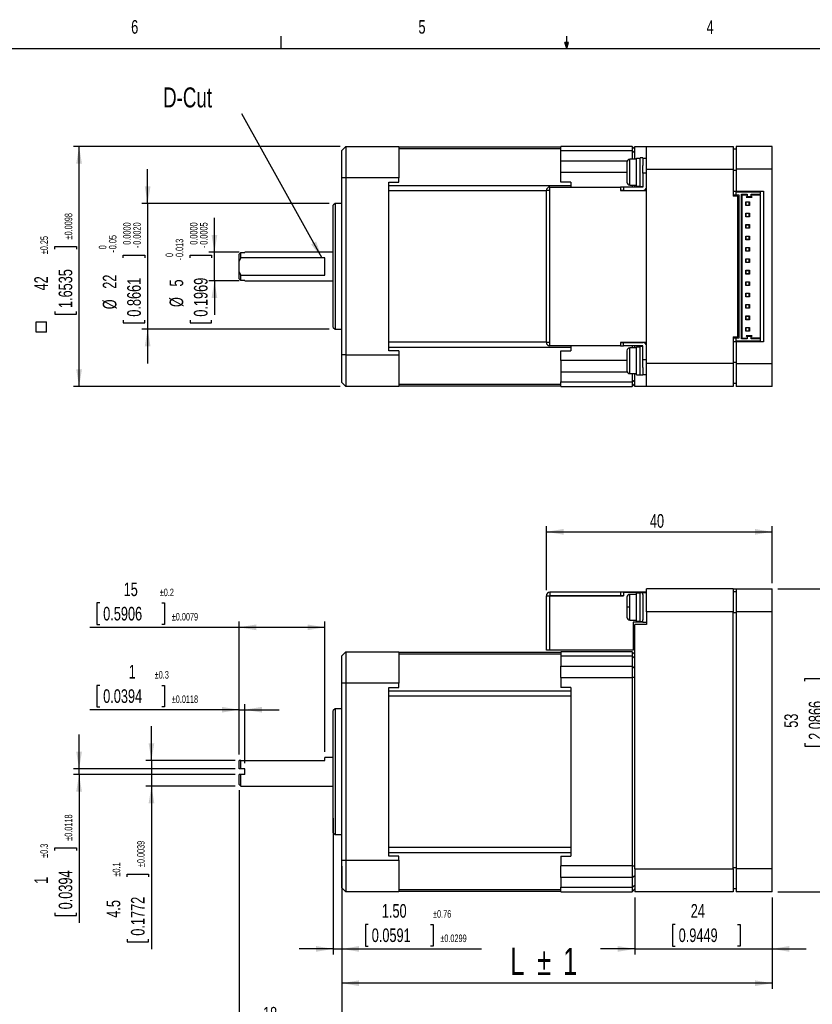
# Model space of a CAD drawing. Extents: x 11 to 421, y 5 to 275.
# Tile 4 of 5: x 120 to 259, y 103 to 275. Entities that reach past the tile are written whole.
import ezdxf
from ezdxf.enums import TextEntityAlignment as Align

# ---------------------------------------------------------------- set-up
doc = ezdxf.new("R2010")
doc.units = 0
doc.layers.get('0').update_dxf_attribs({"linetype": 'CONTINUOUS'})
doc.dimstyles.new('SLDDIMSTYLE0', dxfattribs={"dimtxt": 2.38125, "dimasz": 3, "dimexe": 0, "dimexo": 0.0625, "dimgap": 0.595313, "dimtad": 1, "dimrnd": 1e-09, "dimzin": 12, "dimsah": 1, "dimcen": 0.09, "dimazin": 3, "dimtol": 1, "dimtp": 0.3, "dimtm": 0.3, "dimtfac": 1, "dimtmove": 0, "dimatfit": 3})
doc.dimstyles.new('SLDDIMSTYLE1', dxfattribs={"dimtxt": 2.38125, "dimasz": 3, "dimexe": 0, "dimexo": 0.0625, "dimgap": 0.595313, "dimtad": 1, "dimrnd": 1e-09, "dimzin": 12, "dimsah": 1, "dimcen": 0.09, "dimazin": 3, "dimtol": 1, "dimtp": 0.1, "dimtm": 0.1, "dimtfac": 1, "dimtmove": 0, "dimatfit": 3})
doc.dimstyles.new('SLDDIMSTYLE10', dxfattribs={"dimtxt": 2.38125, "dimasz": 3, "dimexe": 0, "dimexo": 0.0625, "dimgap": 0.595313, "dimtad": 1, "dimrnd": 1e-09, "dimzin": 12, "dimsah": 1, "dimcen": 0.09, "dimazin": 3, "dimtol": 1, "dimtp": 0.25, "dimtm": 0.25, "dimtfac": 1, "dimtofl": 0, "dimtmove": 0, "dimatfit": 3})
doc.dimstyles.new('SLDDIMSTYLE2', dxfattribs={"dimtxt": 2.38125, "dimasz": 3, "dimexe": 0, "dimexo": 0.0625, "dimgap": 0.595313, "dimtad": 1, "dimrnd": 1e-09, "dimzin": 12, "dimsah": 1, "dimcen": 0.09, "dimazin": 3, "dimtol": 1, "dimtp": 0.2, "dimtm": 0.2, "dimtfac": 1, "dimtofl": 0, "dimtmove": 0, "dimatfit": 3})
doc.dimstyles.new('SLDDIMSTYLE3', dxfattribs={"dimtxt": 2.38125, "dimasz": 3, "dimexe": 0, "dimexo": 0.0625, "dimgap": 0.595313, "dimtad": 1, "dimrnd": 1e-09, "dimzin": 12, "dimsah": 1, "dimcen": 0.09, "dimazin": 3, "dimtol": 1, "dimtp": 0.5, "dimtm": 0.5, "dimtfac": 1, "dimtmove": 0, "dimatfit": 3})
doc.dimstyles.new('SLDDIMSTYLE4', dxfattribs={"dimtxt": 2.38125, "dimasz": 3, "dimexe": 0, "dimexo": 0.0625, "dimgap": 0.595313, "dimtad": 1, "dimrnd": 1e-09, "dimzin": 12, "dimsah": 1, "dimcen": 0.09, "dimazin": 3, "dimtol": 1, "dimtp": 0.76, "dimtm": 0.76, "dimtfac": 1, "dimtmove": 0, "dimatfit": 3})
doc.dimstyles.new('SLDDIMSTYLE5', dxfattribs={"dimtxt": 4.7625, "dimasz": 3, "dimexe": 0, "dimexo": 0.0625, "dimgap": 1.190625, "dimtad": 1, "dimrnd": 1e-09, "dimzin": 12, "dimsah": 1, "dimcen": 0.09, "dimazin": 3, "dimtfac": 1, "dimtofl": 0, "dimtmove": 0, "dimatfit": 3})
doc.dimstyles.new('SLDDIMSTYLE6', dxfattribs={"dimtxt": 2.38125, "dimasz": 3, "dimexe": 0, "dimexo": 0.0625, "dimgap": 0.595313, "dimtad": 1, "dimrnd": 1e-09, "dimzin": 12, "dimsah": 1, "dimcen": 0.09, "dimazin": 3, "dimtfac": 1, "dimtmove": 0, "dimatfit": 3})
doc.dimstyles.new('SLDDIMSTYLE7', dxfattribs={"dimtxt": 2.38125, "dimasz": 3, "dimexe": 0, "dimexo": 0.0625, "dimgap": 0.595313, "dimtad": 1, "dimrnd": 1e-09, "dimzin": 12, "dimsah": 1, "dimcen": 0.09, "dimazin": 3, "dimtfac": 1, "dimtofl": 0, "dimtmove": 0, "dimatfit": 3})
doc.dimstyles.new('SLDDIMSTYLE8', dxfattribs={"dimtxt": 2.38125, "dimasz": 3, "dimexe": 0, "dimexo": 0.0625, "dimgap": 0.595313, "dimtad": 1, "dimrnd": 1e-09, "dimzin": 12, "dimsah": 1, "dimcen": 0.09, "dimazin": 3, "dimtol": 1, "dimtm": 0.05, "dimtfac": 1, "dimtmove": 0, "dimatfit": 3})
doc.dimstyles.new('SLDDIMSTYLE9', dxfattribs={"dimtxt": 2.38125, "dimasz": 3, "dimexe": 0, "dimexo": 0.0625, "dimgap": 0.595313, "dimtad": 1, "dimrnd": 1e-09, "dimzin": 12, "dimsah": 1, "dimcen": 0.09, "dimazin": 3, "dimtol": 1, "dimtm": 0.013, "dimtfac": 1, "dimtmove": 0, "dimatfit": 3})

# ---------------------------------------------------------------- blocks, each defined once
blk = doc.blocks.new('*D5')
at = {"color": 7, "linetype": 'CONTINUOUS'}
for p, q in [((130.55, 144.22), (130.55, 150.22)), ((157.85, 144.22), (129.55, 144.22)), ((157.85, 143.22), (129.55, 143.22)), ((130.55, 143.22), (130.55, 144.22)), ((130.55, 143.22), (130.55, 117.31)), ((126.28, 129.92), (126.28, 130.4)), ((126.28, 130.4), (130.07, 130.4)), ((130.07, 130.4), (130.07, 129.92)), ((126.28, 119.03), (126.28, 118.55)), ((130.07, 118.55), (130.07, 119.03)), ((126.28, 118.55), (130.07, 118.55))]:
    blk.add_line(p, q, dxfattribs=at)
for points in [[(130.55, 144.22), (131.05, 147.22), (130.05, 147.22)], [(130.55, 143.22), (130.05, 140.22), (131.05, 140.22)]]:
    blk.add_solid(points, dxfattribs=at)
at = {"color": 7, "linetype": 'CONTINUOUS', "width": 0.7}
for s, height, p in [('±0.0118', 1.323, (129.75, 131.64, 0.1)), ('±0.3', 1.323, (125.49, 128.66, 0.1)), ('0.0394', 2.381, (130.07, 119.64, 0.1)), ('1', 2.38, (125.8, 124.1, 0.1))]:
    blk.add_text(s, height=height, rotation=90, dxfattribs=at).set_placement(p, align=Align.BOTTOM_LEFT)
blk = doc.blocks.new('*D6')
at = {"color": 7, "linetype": 'CONTINUOUS'}
for p, q in [((143.22, 145.72), (143.22, 151.72)), ((157.85, 145.72), (142.22, 145.72)), ((143.22, 145.72), (143.22, 141.22)), ((157.85, 141.22), (142.22, 141.22)), ((143.22, 141.22), (143.22, 112.7)), ((138.95, 125.31), (138.95, 125.79)), ((138.95, 125.79), (142.73, 125.79)), ((142.73, 125.79), (142.73, 125.31)), ((138.95, 114.43), (138.95, 113.94)), ((138.95, 113.94), (142.73, 113.94)), ((142.73, 113.94), (142.73, 114.43))]:
    blk.add_line(p, q, dxfattribs=at)
for points in [[(143.22, 145.72), (143.72, 148.72), (142.72, 148.72)], [(143.22, 141.22), (142.72, 138.22), (143.72, 138.22)]]:
    blk.add_solid(points, dxfattribs=at)
at = {"color": 7, "linetype": 'CONTINUOUS', "width": 0.7}
for s, height, p in [('±0.0039', 1.323, (142.42, 127.03, 0.1)), ('±0.1', 1.323, (138.15, 125.38, 0.1)), ('4.5', 2.381, (138.47, 118.17, 0.1)), ('0.1772', 2.381, (142.73, 115.03, 0.1))]:
    blk.add_text(s, height=height, rotation=90, dxfattribs=at).set_placement(p, align=Align.BOTTOM_LEFT)
blk = doc.blocks.new('*D7')
at = {"color": 7, "linetype": 'CONTINUOUS'}
for p, q in [((134.16, 173.27), (133.68, 173.27)), ((133.68, 173.27), (133.68, 169.49)), ((145.05, 173.27), (145.53, 173.27)), ((145.53, 173.27), (145.53, 169.49)), ((158.55, 169), (132.44, 169)), ((133.68, 169.49), (134.16, 169.49)), ((145.53, 169.49), (145.05, 169.49)), ((158.55, 146.72), (158.55, 170)), ((173.55, 169), (158.55, 169)), ((173.55, 147.22), (173.55, 170))]:
    blk.add_line(p, q, dxfattribs=at)
for points in [[(158.55, 169), (161.55, 168.5), (161.55, 169.5)], [(173.55, 169), (170.55, 169.5), (170.55, 168.5)]]:
    blk.add_solid(points, dxfattribs=at)
at = {"color": 7, "linetype": 'CONTINUOUS', "width": 0.7}
for s, height, p in [('15', 2.381, (138.35, 173.75, 0.1)), ('±0.2', 1.323, (144.67, 174.06, 0.1)), ('0.5906', 2.381, (134.77, 169.49, 0.1)), ('±0.0079', 1.323, (146.77, 169.8, 0.1))]:
    blk.add_text(s, height=height, rotation=0, dxfattribs=at).set_placement(p, align=Align.BOTTOM_LEFT)
blk = doc.blocks.new('*D8')
at = {"color": 7, "linetype": 'CONTINUOUS'}
for p, q in [((158.55, 140.52), (158.55, 93.72)), ((176.55, 127.22), (176.55, 93.72)), ((158.56, 98.99), (158.08, 98.99)), ((158.08, 98.99), (158.08, 95.21)), ((169.44, 98.99), (169.93, 98.99)), ((169.93, 98.99), (169.93, 95.21)), ((158.08, 95.21), (158.56, 95.21)), ((169.93, 95.21), (169.44, 95.21)), ((158.55, 94.72), (152.55, 94.72)), ((158.55, 94.72), (176.55, 94.72)), ((176.55, 94.72), (182.55, 94.72))]:
    blk.add_line(p, q, dxfattribs=at)
for points in [[(158.55, 94.72), (155.55, 95.22), (155.55, 94.22)], [(176.55, 94.72), (179.55, 94.22), (179.55, 95.22)]]:
    blk.add_solid(points, dxfattribs=at)
at = {"color": 7, "linetype": 'CONTINUOUS', "width": 0.7}
for s, height, p in [('18', 2.381, (162.74, 99.47, 0.1)), ('±0.5', 1.323, (169.07, 99.78, 0.1)), ('0.7087', 2.381, (159.16, 95.21, 0.1)), ('±0.0197', 1.323, (171.17, 95.52, 0.1))]:
    blk.add_text(s, height=height, dxfattribs=at).set_placement(p, align=Align.BOTTOM_LEFT)
blk = doc.blocks.new('*D9')
at = {"color": 7, "linetype": 'CONTINUOUS'}
for p, q in [((175.05, 135.59), (175.05, 111.72)), ((176.55, 127.22), (176.55, 111.72)), ((181.17, 116.99), (180.69, 116.99)), ((180.69, 116.99), (180.69, 113.21)), ((192.06, 116.99), (192.54, 116.99)), ((192.54, 116.99), (192.54, 113.21)), ((175.05, 112.72), (169.05, 112.72)), ((175.05, 112.72), (176.55, 112.72)), ((176.55, 112.72), (201, 112.72)), ((180.69, 113.21), (181.17, 113.21)), ((192.54, 113.21), (192.06, 113.21))]:
    blk.add_line(p, q, dxfattribs=at)
for points in [[(175.05, 112.72), (172.05, 113.22), (172.05, 112.22)], [(176.55, 112.72), (179.55, 112.22), (179.55, 113.22)]]:
    blk.add_solid(points, dxfattribs=at)
at = {"color": 7, "linetype": 'CONTINUOUS', "width": 0.7}
for s, height, p in [('1.50', 2.381, (183.55, 117.47, 0.1)), ('±0.76', 1.323, (192.51, 117.78, 0.1)), ('0.0591', 2.381, (181.78, 113.21, 0.1)), ('±0.0299', 1.323, (193.78, 113.52, 0.1))]:
    blk.add_text(s, height=height, dxfattribs=at).set_placement(p, align=Align.BOTTOM_LEFT)
blk = doc.blocks.new('*D10')
at = {"color": 7, "linetype": 'CONTINUOUS'}
for p, q in [((176.55, 127.22), (176.55, 105.72)), ((251.85, 121.72), (251.85, 105.72)), ((251.85, 106.72), (176.55, 106.72))]:
    blk.add_line(p, q, dxfattribs=at)
for points in [[(176.55, 106.72), (179.55, 106.22), (179.55, 107.22)], [(251.85, 106.72), (248.85, 107.22), (248.85, 106.22)]]:
    blk.add_solid(points, dxfattribs=at)
at = {"color": 7, "linetype": 'CONTINUOUS', "width": 0.7}
for s, height, p in [('L ', 4.763, (206.03, 106.72, 0.1)), ('%%p', 4.763, (210.73, 106.72, 0.1)), ('1', 4.76, (215.27, 106.72, 0.1))]:
    blk.add_text(s, height=height, dxfattribs=at).set_placement(p, align=Align.BOTTOM_LEFT)
blk = doc.blocks.new('*D11')
at = {"color": 7, "linetype": 'CONTINUOUS'}
for p, q in [((227.85, 121.72), (227.85, 111.72)), ((251.85, 121.72), (251.85, 111.72)), ((234.91, 116.99), (234.42, 116.99)), ((234.42, 116.99), (234.42, 113.21)), ((245.79, 116.99), (246.27, 116.99)), ((246.27, 116.99), (246.27, 113.21)), ((227.85, 112.72), (221.85, 112.72)), ((227.85, 112.72), (251.85, 112.72)), ((234.42, 113.21), (234.91, 113.21)), ((246.27, 113.21), (245.79, 113.21)), ((251.85, 112.72), (257.85, 112.72))]:
    blk.add_line(p, q, dxfattribs=at)
for points in [[(227.85, 112.72), (224.85, 113.22), (224.85, 112.22)], [(251.85, 112.72), (254.85, 112.22), (254.85, 113.22)]]:
    blk.add_solid(points, dxfattribs=at)
at = {"color": 7, "linetype": 'CONTINUOUS', "width": 0.7}
for s, p in [('24', (237.62, 117.47, 0.1)), ('0.9449', (235.51, 113.21, 0.1))]:
    blk.add_text(s, height=2.381, dxfattribs=at).set_placement(p, align=Align.BOTTOM_LEFT)
blk = doc.blocks.new('*D12')
at = {"color": 7, "linetype": 'CONTINUOUS'}
for p, q in [((252.85, 175.72), (262.85, 175.72)), ((261.85, 122.72), (261.85, 175.72)), ((257.58, 159.59), (257.58, 160.07)), ((257.58, 160.07), (261.37, 160.07)), ((261.37, 160.07), (261.37, 159.59)), ((257.58, 148.71), (257.58, 148.23)), ((257.58, 148.23), (261.37, 148.23)), ((261.37, 148.23), (261.37, 148.71)), ((252.85, 122.72), (262.85, 122.72))]:
    blk.add_line(p, q, dxfattribs=at)
for points in [[(261.85, 175.72), (261.35, 172.72), (262.35, 172.72)], [(261.85, 122.72), (262.35, 125.72), (261.35, 125.72)]]:
    blk.add_solid(points, dxfattribs=at)
at = {"color": 7, "linetype": 'CONTINUOUS', "width": 0.7}
for s, p in [('2.0866', (261.37, 149.31, 0.1)), ('53', (257.1, 151.42, 0.1))]:
    blk.add_text(s, height=2.381, rotation=90, dxfattribs=at).set_placement(p, align=Align.BOTTOM_LEFT)
blk = doc.blocks.new('*D13')
at = {"color": 7, "linetype": 'CONTINUOUS'}
for p, q in [((212.35, 175.53), (212.35, 186.72)), ((251.85, 176.72), (251.85, 186.72)), ((212.35, 185.72), (251.85, 185.72))]:
    blk.add_line(p, q, dxfattribs=at)
for points in [[(212.35, 185.72), (215.35, 185.22), (215.35, 186.22)], [(251.85, 185.72), (248.85, 186.22), (248.85, 185.22)]]:
    blk.add_solid(points, dxfattribs=at)
at = {"color": 7, "linetype": 'CONTINUOUS', "width": 0.7}
blk.add_text('40', height=2.381, dxfattribs=at).set_placement((230.47, 185.72, 0.1), align=Align.BOTTOM_LEFT)
blk = doc.blocks.new('*D14')
at = {"color": 7, "linetype": 'CONTINUOUS'}
for p, q in [((134.16, 158.84), (133.68, 158.84)), ((133.68, 158.84), (133.68, 155.06)), ((145.05, 158.84), (145.53, 158.84)), ((145.53, 158.84), (145.53, 155.06)), ((158.55, 146.72), (158.55, 155.58)), ((159.55, 145.22), (159.55, 155.58)), ((158.55, 154.58), (132.44, 154.58)), ((133.68, 155.06), (134.16, 155.06)), ((145.53, 155.06), (145.05, 155.06)), ((158.55, 154.58), (159.55, 154.58)), ((159.55, 154.58), (165.55, 154.58))]:
    blk.add_line(p, q, dxfattribs=at)
for points in [[(158.55, 154.58), (155.55, 155.08), (155.55, 154.08)], [(159.55, 154.58), (162.55, 154.08), (162.55, 155.08)]]:
    blk.add_solid(points, dxfattribs=at)
at = {"color": 7, "linetype": 'CONTINUOUS', "width": 0.7}
for s, height, p in [('1', 2.38, (139.23, 159.33, 0.1)), ('±0.3', 1.323, (143.79, 159.64, 0.1)), ('0.0394', 2.381, (134.77, 155.06, 0.1)), ('±0.0118', 1.323, (146.77, 155.37, 0.1))]:
    blk.add_text(s, height=height, rotation=360, dxfattribs=at).set_placement(p, align=Align.BOTTOM_LEFT)
blk = doc.blocks.new('*D15')
at = {"color": 7, "linetype": 'CONTINUOUS'}
for p, q in [((142.55, 243.17), (142.55, 249.17)), ((174.35, 243.17), (141.55, 243.17)), ((142.55, 243.17), (142.55, 221.17)), ((138.28, 233.65), (138.28, 234.13)), ((138.28, 234.13), (142.07, 234.13)), ((142.07, 234.13), (142.07, 233.65)), ((138.28, 222.77), (138.28, 222.29)), ((142.07, 222.29), (142.07, 222.77)), ((138.28, 222.29), (142.07, 222.29)), ((174.35, 221.17), (141.55, 221.17)), ((142.55, 221.17), (142.55, 215.17))]:
    blk.add_line(p, q, dxfattribs=at)
for points in [[(142.55, 243.17), (143.05, 246.17), (142.05, 246.17)], [(142.55, 221.17), (142.05, 218.17), (143.05, 218.17)]]:
    blk.add_solid(points, dxfattribs=at)
at = {"color": 7, "linetype": 'CONTINUOUS', "width": 0.7}
for s, height, p in [('0.0000', 1.323, (139.99, 235.96, -5.4)), ('0.0020', 1.323, (141.75, 235.96, -5.4)), ('0.05', 1.323, (137.49, 235.17, -5.4)), ('0', 1.32, (135.72, 235.17, -5.4)), ('-', 1.32, (137.49, 234.59, -5.4)), ('-', 1.32, (141.75, 235.37, -5.4)), ('22', 2.381, (137.8, 228.26, -5.4)), ('0.8661', 2.381, (142.07, 223.37, -5.4)), ('%%c', 2.381, (137.8, 224.67, -5.4))]:
    blk.add_text(s, height=height, rotation=90, dxfattribs=at).set_placement(p, align=Align.BOTTOM_LEFT)
blk = doc.blocks.new('*D16')
at = {"color": 7, "linetype": 'CONTINUOUS'}
for p, q in [((154.24, 234.67), (154.24, 240.67)), ((158.55, 234.67), (153.24, 234.67)), ((154.24, 229.67), (154.24, 234.67)), ((149.97, 233.65), (149.97, 234.13)), ((149.97, 234.13), (153.75, 234.13)), ((153.75, 234.13), (153.75, 233.65)), ((158.55, 229.67), (153.24, 229.67)), ((154.24, 229.67), (154.24, 223.67)), ((149.97, 222.77), (149.97, 222.29)), ((153.75, 222.29), (153.75, 222.77)), ((149.97, 222.29), (153.75, 222.29))]:
    blk.add_line(p, q, dxfattribs=at)
for points in [[(154.24, 234.67), (154.74, 237.67), (153.74, 237.67)], [(154.24, 229.67), (153.74, 226.67), (154.74, 226.67)]]:
    blk.add_solid(points, dxfattribs=at)
at = {"color": 7, "linetype": 'CONTINUOUS', "width": 0.7}
for s, height, p in [('0.0000', 1.323, (151.68, 235.96, -5.4)), ('0.0005', 1.323, (153.44, 235.96, -5.4)), ('0.013', 1.323, (149.18, 233.81, -5.4)), ('0', 1.32, (147.41, 233.81, -5.4)), ('-', 1.32, (153.44, 235.37, -5.4)), ('-', 1.32, (149.18, 233.22, -5.4)), ('5', 2.38, (149.49, 228.65, -5.4)), ('0.1969', 2.381, (153.75, 223.37, -5.4)), ('%%c', 2.381, (149.49, 225.06, -5.4))]:
    blk.add_text(s, height=height, rotation=90, dxfattribs=at).set_placement(p, align=Align.BOTTOM_LEFT)
blk = doc.blocks.new('SW_SYMBOL_MOD_BOX')
at = {"color": 0, "linetype": 'CONTINUOUS'}
for p, q in [((200, 200), (200, 800)), ((200, 800), (800, 800)), ((800, 800), (800, 200)), ((200, 200), (800, 200))]:
    blk.add_line(p, q, dxfattribs=at)
blk = doc.blocks.new('*D17')
at = {"color": 7, "linetype": 'CONTINUOUS'}
for p, q in [((176.25, 253.17), (129.55, 253.17)), ((130.55, 211.17), (130.55, 253.17)), ((126.28, 235.16), (126.28, 235.65)), ((126.28, 235.65), (130.07, 235.65)), ((130.07, 235.65), (130.07, 235.16)), ((126.28, 224.28), (126.28, 223.8)), ((130.07, 223.8), (130.07, 224.28)), ((126.28, 223.8), (130.07, 223.8)), ((176.25, 211.17), (129.55, 211.17))]:
    blk.add_line(p, q, dxfattribs=at)
for points in [[(130.55, 253.17), (130.05, 250.17), (131.05, 250.17)], [(130.55, 211.17), (131.05, 214.17), (130.05, 214.17)]]:
    blk.add_solid(points, dxfattribs=at)
at = {"color": 7, "linetype": 'CONTINUOUS', "xscale": 0.0030416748, "yscale": 0.0030416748, "zscale": 0.0030416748, "rotation": 90}
blk.add_blockref('SW_SYMBOL_MOD_BOX', (125.47, 220.03), dxfattribs=at)
at = {"color": 7, "linetype": 'CONTINUOUS', "width": 0.7}
for s, height, p in [('±0.0098', 1.323, (129.75, 236.89, -5.4)), ('±0.25', 1.323, (125.49, 234.3, -5.4)), ('1.6535', 2.381, (130.07, 224.88, -5.4)), ('42', 2.381, (125.8, 227.97, -5.4))]:
    blk.add_text(s, height=height, rotation=90, dxfattribs=at).set_placement(p, align=Align.BOTTOM_LEFT)
blk = doc.blocks.new('SW_NOTE_3')
at = {"color": 0, "linetype": 'CONTINUOUS'}
blk.add_line((-14.07, 25.28), (0, 0), dxfattribs=at)
blk.add_solid([(0, 0), (-1.02, 2.86), (-1.9, 2.38)], dxfattribs=at)
at = {"color": 0, "linetype": 'CONTINUOUS', "width": 0.7}
blk.add_text('D-Cut', height=3.5, dxfattribs=at).set_placement((-27.8, 25.28), align=Align.BOTTOM_LEFT)

msp = doc.modelspace()

# ---------------------------------------------------------------- linework, layer by layer
at = {"color": 7, "linetype": 'CONTINUOUS'}
for p, q in [((165.919, 270.309), (165.919, 272.463)), ((215.925, 270.309), (215.925, 272.463)), ((215.925, 270.309), (215.589, 271.374)), ((216.244, 271.374), (215.589, 271.374)), ((215.747, 271.374), (215.925, 270.309)), ((215.925, 270.309), (216.244, 271.374)), ((216.05, 271.374), (215.925, 270.309)), ((15.907, 270.309), (415.957, 270.309)), ((177.249, 253.167), (176.549, 252.467)), ((176.549, 247.667), (176.549, 252.467)), ((177.249, 253.167), (177.249, 247.667)), ((177.249, 253.167), (186.499, 253.167)), ((186.499, 253.167), (186.499, 247.667)), ((214.899, 253.067), (186.499, 253.067)), ((227.349, 253.167), (214.899, 253.167)), ((214.899, 252.38), (214.899, 253.167)), ((227.349, 252.38), (214.899, 252.38)), ((214.899, 250.665), (214.899, 252.38)), ((227.349, 253.167), (227.349, 252.38)), ((227.349, 253.167), (227.849, 252.667)), ((227.349, 252.38), (227.349, 250.917)), ((227.849, 252.011), (227.349, 252.38)), ((227.849, 250.917), (227.849, 253.167)), ((227.849, 253.167), (229.849, 253.167)), ((229.849, 253.167), (245.049, 253.167)), ((229.849, 249.167), (229.849, 253.167)), ((245.049, 253.167), (245.049, 249.167)), ((245.549, 252.667), (245.049, 252.667)), ((251.849, 253.167), (245.549, 253.167)), ((245.549, 253.167), (245.549, 249.167)), ((251.849, 249.167), (251.849, 253.167)), ((214.899, 248.64), (214.899, 250.665)), ((226.449, 250.417), (226.449, 246.917)), ((228.149, 250.917), (226.949, 250.917)), ((226.949, 246.417), (226.949, 250.917)), ((228.149, 246.217), (228.149, 251.117)), ((228.149, 251.117), (228.749, 251.117)), ((229.249, 251.167), (228.749, 251.167)), ((228.749, 246.167), (228.749, 251.167)), ((229.249, 251.167), (229.249, 249.842)), ((229.849, 251.067), (229.249, 251.067)), ((214.899, 246.917), (214.899, 248.64)), ((229.249, 248.467), (229.249, 249.842)), ((229.249, 248.467), (229.249, 246.067)), ((229.849, 248.467), (229.249, 248.467)), ((229.849, 215.167), (229.849, 249.167)), ((229.849, 249.167), (245.049, 249.167)), ((245.049, 249.167), (245.049, 244.467)), ((245.549, 248.96), (245.049, 248.96)), ((251.849, 249.167), (245.549, 249.167)), ((245.549, 249.167), (245.549, 245.367)), ((251.849, 215.167), (251.849, 249.167)), ((177.249, 247.667), (176.549, 247.667)), ((176.549, 216.667), (176.549, 247.667)), ((177.249, 247.667), (177.249, 216.667)), ((186.499, 247.667), (177.249, 247.667)), ((184.749, 246.917), (186.499, 246.917)), ((184.749, 217.417), (184.749, 246.917)), ((186.499, 246.917), (186.499, 247.667)), ((216.649, 246.917), (214.899, 246.917)), ((216.649, 246.917), (216.649, 246.067)), ((216.649, 246.276), (184.749, 246.276)), ((212.349, 245.467), (212.349, 245.457)), ((212.349, 218.877), (212.349, 245.457)), ((212.949, 245.457), (212.349, 245.457)), ((212.959, 246.067), (212.949, 246.067)), ((212.949, 245.467), (212.949, 245.457)), ((212.959, 245.467), (212.949, 245.467)), ((212.949, 218.877), (212.949, 245.457)), ((212.949, 245.457), (212.959, 245.457)), ((212.959, 246.067), (225.349, 246.067)), ((212.959, 245.457), (212.959, 246.067)), ((225.349, 246.067), (225.349, 245.457)), ((225.849, 246.067), (225.349, 246.067)), ((225.849, 245.467), (225.349, 245.467)), ((225.349, 245.457), (229.849, 245.457)), ((225.849, 246.067), (225.849, 245.467)), ((229.249, 246.067), (225.849, 246.067)), ((225.849, 245.467), (229.249, 245.467)), ((226.949, 246.417), (228.149, 246.417)), ((227.349, 246.417), (227.349, 246.067)), ((227.349, 245.467), (227.349, 245.457)), ((227.849, 246.067), (227.849, 246.417)), ((227.849, 245.457), (227.849, 245.467)), ((228.149, 246.217), (228.749, 246.217)), ((228.749, 246.167), (229.249, 246.167)), ((245.049, 245.367), (245.549, 245.367)), ((245.049, 244.717), (245.549, 244.717)), ((245.549, 245.367), (250.349, 245.367)), ((245.549, 245.167), (245.549, 245.367)), ((245.549, 244.717), (245.549, 245.167)), ((249.749, 245.167), (245.549, 245.167)), ((245.549, 244.717), (246.049, 244.717)), ((245.549, 244.554), (245.549, 244.717)), ((246.049, 244.717), (246.049, 219.617)), ((246.499, 244.817), (247.479, 244.817)), ((246.499, 219.517), (246.499, 244.817)), ((246.499, 244.817), (246.599, 244.717)), ((246.599, 219.617), (246.599, 244.717)), ((246.599, 244.717), (247.479, 244.717)), ((247.479, 244.817), (247.479, 244.477)), ((248.199, 244.477), (248.199, 244.817)), ((248.199, 244.817), (249.749, 244.817)), ((248.199, 244.717), (249.749, 244.717)), ((249.749, 245.167), (249.749, 244.817)), ((249.749, 244.717), (249.749, 244.817)), ((249.749, 244.717), (249.749, 219.617)), ((250.349, 245.367), (250.349, 218.967)), ((175.349, 243.167), (175.049, 242.867)), ((176.549, 243.167), (175.349, 243.167)), ((175.349, 243.167), (175.349, 221.167)), ((245.849, 244.467), (245.049, 244.467)), ((245.549, 244.467), (245.549, 244.554)), ((245.849, 219.867), (245.849, 244.467)), ((245.849, 244.317), (246.049, 244.317)), ((245.849, 243.792), (246.049, 243.792)), ((247.274, 243.492), (247.924, 243.492)), ((247.274, 242.842), (247.274, 243.492)), ((247.349, 243.417), (247.274, 243.492)), ((247.419, 244.417), (247.319, 244.317)), ((247.319, 244.317), (248.359, 244.317)), ((247.349, 242.917), (247.349, 243.417)), ((247.849, 243.417), (247.349, 243.417)), ((247.479, 244.477), (247.419, 244.417)), ((247.419, 244.417), (248.259, 244.417)), ((247.924, 243.492), (247.849, 243.417)), ((247.849, 242.917), (247.849, 243.417)), ((247.924, 243.492), (247.924, 242.842)), ((248.259, 244.417), (248.199, 244.477)), ((248.359, 244.317), (248.259, 244.417)), ((175.049, 221.467), (175.049, 242.867)), ((245.849, 242.417), (246.049, 242.417)), ((246.049, 241.417), (245.849, 241.417)), ((247.349, 242.917), (247.274, 242.842)), ((247.924, 242.842), (247.274, 242.842)), ((247.274, 241.492), (247.924, 241.492)), ((247.274, 240.842), (247.274, 241.492)), ((247.349, 241.417), (247.274, 241.492)), ((247.349, 242.917), (247.849, 242.917)), ((247.349, 240.917), (247.349, 241.417)), ((247.849, 241.417), (247.349, 241.417)), ((247.849, 242.917), (247.924, 242.842)), ((247.924, 241.492), (247.849, 241.417)), ((247.849, 240.917), (247.849, 241.417)), ((247.924, 241.492), (247.924, 240.842)), ((246.049, 240.917), (245.849, 240.917)), ((246.049, 240.542), (245.849, 240.542)), ((246.049, 239.792), (245.849, 239.792)), ((247.349, 240.917), (247.274, 240.842)), ((247.924, 240.842), (247.274, 240.842)), ((247.349, 240.917), (247.849, 240.917)), ((247.849, 240.917), (247.924, 240.842)), ((246.049, 239.417), (245.849, 239.417)), ((245.849, 238.917), (246.049, 238.917)), ((246.049, 238.542), (245.849, 238.542)), ((247.274, 239.492), (247.924, 239.492)), ((247.274, 238.842), (247.274, 239.492)), ((247.349, 239.417), (247.274, 239.492)), ((247.349, 238.917), (247.274, 238.842)), ((247.924, 238.842), (247.274, 238.842)), ((247.349, 238.917), (247.349, 239.417)), ((247.849, 239.417), (247.349, 239.417)), ((247.349, 238.917), (247.849, 238.917)), ((247.924, 239.492), (247.849, 239.417)), ((247.849, 238.917), (247.849, 239.417)), ((247.849, 238.917), (247.924, 238.842)), ((247.924, 239.492), (247.924, 238.842)), ((246.049, 237.792), (245.849, 237.792)), ((246.049, 237.417), (245.849, 237.417)), ((245.849, 236.917), (246.049, 236.917)), ((246.049, 236.542), (245.849, 236.542)), ((247.274, 237.492), (247.924, 237.492)), ((247.274, 236.842), (247.274, 237.492)), ((247.349, 237.417), (247.274, 237.492)), ((247.349, 236.917), (247.274, 236.842)), ((247.924, 236.842), (247.274, 236.842)), ((247.349, 236.917), (247.349, 237.417)), ((247.849, 237.417), (247.349, 237.417)), ((247.349, 236.917), (247.849, 236.917)), ((247.924, 237.492), (247.849, 237.417)), ((247.849, 236.917), (247.849, 237.417)), ((247.849, 236.917), (247.924, 236.842)), ((247.924, 237.492), (247.924, 236.842)), ((158.549, 234.31), (158.849, 234.617)), ((158.849, 233.667), (158.849, 234.617)), ((158.849, 234.617), (159.549, 234.617)), ((175.049, 234.667), (159.549, 234.667)), ((159.549, 234.617), (159.549, 234.667)), ((246.049, 235.792), (245.849, 235.792)), ((246.049, 235.417), (245.849, 235.417)), ((246.049, 234.917), (245.849, 234.917)), ((246.049, 234.542), (245.849, 234.542)), ((247.274, 235.492), (247.924, 235.492)), ((247.274, 234.842), (247.274, 235.492)), ((247.349, 235.417), (247.274, 235.492)), ((247.349, 234.917), (247.274, 234.842)), ((247.924, 234.842), (247.274, 234.842)), ((247.849, 235.417), (247.349, 235.417)), ((247.349, 234.917), (247.349, 235.417)), ((247.349, 234.917), (247.849, 234.917)), ((247.924, 235.492), (247.849, 235.417)), ((247.849, 234.917), (247.849, 235.417)), ((247.849, 234.917), (247.924, 234.842)), ((247.924, 235.492), (247.924, 234.842)), ((158.549, 233.084), (158.549, 234.31)), ((158.849, 233.667), (158.549, 233.084)), ((158.549, 231.251), (158.549, 233.084)), ((173.549, 233.667), (158.849, 233.667)), ((173.549, 230.667), (173.549, 233.667)), ((246.049, 233.792), (245.849, 233.792)), ((246.049, 233.417), (245.849, 233.417)), ((246.049, 232.917), (245.849, 232.917)), ((247.274, 233.492), (247.924, 233.492)), ((247.274, 232.842), (247.274, 233.492)), ((247.349, 233.417), (247.274, 233.492)), ((247.349, 232.917), (247.274, 232.842)), ((247.924, 232.842), (247.274, 232.842)), ((247.349, 232.917), (247.349, 233.417)), ((247.849, 233.417), (247.349, 233.417)), ((247.349, 232.917), (247.849, 232.917)), ((247.924, 233.492), (247.849, 233.417)), ((247.849, 232.917), (247.849, 233.417)), ((247.849, 232.917), (247.924, 232.842)), ((247.924, 233.492), (247.924, 232.842)), ((158.849, 230.667), (158.549, 231.251)), ((158.549, 230.025), (158.549, 231.251)), ((246.049, 232.542), (245.849, 232.542)), ((246.049, 231.792), (245.849, 231.792)), ((246.049, 231.417), (245.849, 231.417)), ((247.274, 231.492), (247.924, 231.492)), ((247.274, 230.842), (247.274, 231.492)), ((247.349, 231.417), (247.274, 231.492)), ((247.349, 230.917), (247.349, 231.417)), ((247.849, 231.417), (247.349, 231.417)), ((247.924, 231.492), (247.849, 231.417)), ((247.849, 230.917), (247.849, 231.417)), ((247.924, 231.492), (247.924, 230.842)), ((158.849, 229.718), (158.549, 230.025)), ((158.849, 229.718), (158.849, 230.667)), ((158.849, 230.667), (173.549, 230.667)), ((159.549, 229.718), (158.849, 229.718)), ((159.549, 229.667), (159.549, 229.718)), ((159.549, 229.667), (175.049, 229.667)), ((245.849, 230.917), (246.049, 230.917)), ((246.049, 230.542), (245.849, 230.542)), ((246.049, 229.792), (245.849, 229.792)), ((246.049, 229.417), (245.849, 229.417)), ((247.349, 230.917), (247.274, 230.842)), ((247.924, 230.842), (247.274, 230.842)), ((247.274, 229.492), (247.924, 229.492)), ((247.274, 228.842), (247.274, 229.492)), ((247.349, 229.417), (247.274, 229.492)), ((247.349, 230.917), (247.849, 230.917)), ((247.349, 228.917), (247.349, 229.417)), ((247.849, 229.417), (247.349, 229.417)), ((247.849, 230.917), (247.924, 230.842)), ((247.924, 229.492), (247.849, 229.417)), ((247.849, 228.917), (247.849, 229.417)), ((247.924, 229.492), (247.924, 228.842)), ((246.049, 228.917), (245.849, 228.917)), ((246.049, 228.542), (245.849, 228.542)), ((246.049, 227.792), (245.849, 227.792)), ((247.349, 228.917), (247.274, 228.842)), ((247.924, 228.842), (247.274, 228.842)), ((247.274, 227.492), (247.924, 227.492)), ((247.274, 226.842), (247.274, 227.492)), ((247.349, 227.417), (247.274, 227.492)), ((247.349, 228.917), (247.849, 228.917)), ((247.849, 228.917), (247.924, 228.842)), ((247.924, 227.492), (247.849, 227.417)), ((247.924, 227.492), (247.924, 226.842)), ((246.049, 227.417), (245.849, 227.417)), ((246.049, 226.917), (245.849, 226.917)), ((246.049, 226.542), (245.849, 226.542)), ((246.049, 225.792), (245.849, 225.792)), ((247.349, 226.917), (247.274, 226.842)), ((247.924, 226.842), (247.274, 226.842)), ((247.349, 226.917), (247.349, 227.417)), ((247.849, 227.417), (247.349, 227.417)), ((247.349, 226.917), (247.849, 226.917)), ((247.849, 226.917), (247.849, 227.417)), ((247.849, 226.917), (247.924, 226.842)), ((246.049, 225.417), (245.849, 225.417)), ((245.849, 224.917), (246.049, 224.917)), ((246.049, 224.542), (245.849, 224.542)), ((247.274, 225.492), (247.924, 225.492)), ((247.274, 224.842), (247.274, 225.492)), ((247.349, 225.417), (247.274, 225.492)), ((247.349, 224.917), (247.274, 224.842)), ((247.924, 224.842), (247.274, 224.842)), ((247.849, 225.417), (247.349, 225.417)), ((247.349, 224.917), (247.349, 225.417)), ((247.349, 224.917), (247.849, 224.917)), ((247.924, 225.492), (247.849, 225.417)), ((247.849, 224.917), (247.849, 225.417)), ((247.849, 224.917), (247.924, 224.842)), ((247.924, 225.492), (247.924, 224.842)), ((246.049, 223.792), (245.849, 223.792)), ((246.049, 223.417), (245.849, 223.417)), ((245.849, 222.917), (246.049, 222.917)), ((247.274, 223.492), (247.924, 223.492)), ((247.274, 222.842), (247.274, 223.492)), ((247.349, 223.417), (247.274, 223.492)), ((247.349, 222.917), (247.274, 222.842)), ((247.924, 222.842), (247.274, 222.842)), ((247.849, 223.417), (247.349, 223.417)), ((247.349, 222.917), (247.349, 223.417)), ((247.349, 222.917), (247.849, 222.917)), ((247.924, 223.492), (247.849, 223.417)), ((247.849, 222.917), (247.849, 223.417)), ((247.849, 222.917), (247.924, 222.842)), ((247.924, 223.492), (247.924, 222.842)), ((175.049, 221.467), (175.349, 221.167)), ((175.349, 221.167), (176.549, 221.167)), ((246.049, 221.567), (245.849, 221.567)), ((245.849, 220.767), (246.049, 220.767)), ((247.274, 221.492), (247.924, 221.492)), ((247.274, 220.842), (247.274, 221.492)), ((247.349, 221.417), (247.274, 221.492)), ((247.349, 220.917), (247.274, 220.842)), ((247.924, 220.842), (247.274, 220.842)), ((247.849, 221.417), (247.349, 221.417)), ((247.349, 220.917), (247.349, 221.417)), ((247.349, 220.917), (247.849, 220.917)), ((247.924, 221.492), (247.849, 221.417)), ((247.849, 220.917), (247.849, 221.417)), ((247.849, 220.917), (247.924, 220.842)), ((247.924, 221.492), (247.924, 220.842)), ((212.949, 218.877), (212.349, 218.877)), ((212.349, 218.877), (212.349, 218.867)), ((212.959, 218.877), (212.949, 218.877)), ((212.949, 218.877), (212.949, 218.867)), ((212.949, 218.867), (212.959, 218.867)), ((212.959, 218.267), (212.959, 218.877)), ((229.849, 218.877), (225.349, 218.877)), ((225.349, 218.877), (225.349, 218.267)), ((225.349, 218.867), (225.849, 218.867)), ((225.849, 218.267), (225.849, 218.867)), ((225.849, 218.867), (229.249, 218.867)), ((227.349, 218.877), (227.349, 218.867)), ((227.849, 218.867), (227.849, 218.877)), ((245.049, 219.867), (245.049, 215.167)), ((245.049, 219.867), (245.849, 219.867)), ((245.549, 219.617), (245.049, 219.617)), ((245.549, 218.967), (245.049, 218.967)), ((245.549, 219.867), (245.549, 219.78)), ((245.549, 219.617), (245.549, 219.78)), ((245.549, 219.167), (245.549, 219.617)), ((246.049, 219.617), (245.549, 219.617)), ((245.549, 219.167), (249.749, 219.167)), ((245.549, 218.967), (245.549, 219.167)), ((250.349, 218.967), (245.549, 218.967)), ((245.549, 218.967), (245.549, 215.167)), ((245.849, 220.542), (246.049, 220.542)), ((245.849, 220.017), (246.049, 220.017)), ((246.499, 219.517), (246.599, 219.617)), ((247.479, 219.517), (246.499, 219.517)), ((246.599, 219.617), (247.479, 219.617)), ((248.359, 220.017), (247.319, 220.017)), ((247.319, 220.017), (247.419, 219.917)), ((247.419, 219.917), (247.479, 219.857)), ((248.259, 219.917), (247.419, 219.917)), ((247.479, 219.857), (247.479, 219.517)), ((248.199, 219.857), (248.259, 219.917)), ((248.199, 219.517), (248.199, 219.857)), ((249.749, 219.617), (248.199, 219.617)), ((249.749, 219.517), (248.199, 219.517)), ((248.259, 219.917), (248.359, 220.017)), ((249.749, 219.617), (249.749, 219.517)), ((249.749, 219.517), (249.749, 219.167)), ((184.749, 218.058), (216.649, 218.058)), ((186.499, 217.417), (184.749, 217.417)), ((186.499, 217.417), (186.499, 216.667)), ((212.949, 218.267), (212.959, 218.267)), ((225.349, 218.267), (212.959, 218.267)), ((214.899, 215.694), (214.899, 217.417)), ((214.899, 217.417), (216.649, 217.417)), ((216.649, 218.267), (216.649, 217.417)), ((225.349, 218.267), (225.849, 218.267)), ((229.249, 218.267), (225.849, 218.267)), ((226.449, 217.417), (226.449, 213.917)), ((228.149, 217.917), (226.949, 217.917)), ((226.949, 213.417), (226.949, 217.917)), ((227.349, 218.267), (227.349, 217.917)), ((227.849, 217.917), (227.849, 218.267)), ((228.149, 218.117), (228.749, 218.117)), ((228.149, 213.217), (228.149, 218.117)), ((229.249, 218.167), (228.749, 218.167)), ((228.749, 213.167), (228.749, 218.167)), ((229.249, 215.867), (229.249, 218.267)), ((177.249, 216.667), (176.549, 216.667)), ((176.549, 211.867), (176.549, 216.667)), ((177.249, 216.667), (186.499, 216.667)), ((177.249, 216.667), (177.249, 211.167)), ((186.499, 216.667), (186.499, 211.167)), ((214.899, 215.694), (214.899, 213.669)), ((229.249, 215.867), (229.849, 215.867)), ((229.249, 214.492), (229.249, 215.867)), ((229.249, 214.492), (229.249, 213.167)), ((245.049, 215.167), (229.849, 215.167)), ((229.849, 211.167), (229.849, 215.167)), ((245.549, 215.374), (245.049, 215.374)), ((245.049, 215.167), (245.049, 211.167)), ((245.549, 215.167), (251.849, 215.167)), ((245.549, 215.167), (245.549, 211.167)), ((251.849, 211.167), (251.849, 215.167)), ((214.899, 213.669), (214.899, 211.954)), ((226.949, 213.417), (228.149, 213.417)), ((227.349, 213.417), (227.349, 211.954)), ((227.349, 211.954), (227.849, 212.323)), ((227.849, 211.167), (227.849, 213.417)), ((228.149, 213.217), (228.749, 213.217)), ((228.749, 213.167), (229.249, 213.167)), ((229.249, 213.267), (229.849, 213.267)), ((177.249, 211.167), (176.549, 211.867)), ((186.499, 211.167), (177.249, 211.167)), ((186.499, 211.267), (214.899, 211.267)), ((214.899, 211.954), (227.349, 211.954)), ((214.899, 211.167), (214.899, 211.954)), ((214.899, 211.167), (227.349, 211.167)), ((227.349, 211.954), (227.349, 211.167)), ((227.849, 211.667), (227.349, 211.167)), ((229.849, 211.167), (227.849, 211.167)), ((245.049, 211.167), (229.849, 211.167)), ((245.549, 211.667), (245.049, 211.667)), ((251.849, 211.167), (245.549, 211.167)), ((212.349, 174.523), (212.349, 174.533)), ((212.349, 165.023), (212.349, 174.523)), ((212.349, 174.523), (212.949, 174.523)), ((212.959, 175.133), (212.949, 175.133)), ((212.949, 174.533), (212.949, 174.523)), ((212.959, 174.533), (212.949, 174.533)), ((212.949, 165.023), (212.949, 174.523)), ((212.949, 174.523), (225.849, 174.523)), ((212.959, 175.133), (212.959, 174.533)), ((225.349, 175.133), (212.959, 175.133)), ((225.349, 174.533), (212.959, 174.533)), ((225.349, 175.133), (225.349, 174.533)), ((229.849, 175.133), (225.349, 175.133)), ((225.849, 174.533), (225.349, 174.533)), ((225.849, 175.123), (225.849, 174.523)), ((229.249, 175.123), (225.849, 175.123)), ((226.449, 174.273), (226.449, 172.523)), ((228.149, 174.773), (226.949, 174.773)), ((228.749, 174.973), (228.149, 174.973)), ((228.149, 170.073), (228.149, 174.973)), ((229.249, 175.023), (228.749, 175.023)), ((228.749, 172.523), (228.749, 175.023)), ((229.249, 174.729), (229.249, 175.123)), ((229.249, 175.123), (229.849, 175.123)), ((229.249, 174.729), (229.249, 170.316)), ((245.049, 175.723), (229.849, 175.723)), ((229.849, 171.723), (229.849, 175.723)), ((245.049, 175.723), (245.049, 171.723)), ((245.049, 175.723), (245.549, 175.723)), ((245.549, 175.223), (245.049, 175.223)), ((245.549, 175.723), (251.849, 175.723)), ((245.549, 175.723), (245.549, 171.723)), ((251.849, 171.723), (251.849, 175.723)), ((226.449, 172.523), (226.449, 170.773)), ((226.949, 172.523), (226.449, 172.523)), ((228.749, 170.023), (228.749, 172.523)), ((229.849, 171.723), (229.849, 169.523)), ((245.049, 171.723), (229.849, 171.723)), ((245.049, 126.723), (245.049, 171.723)), ((245.549, 171.515), (245.049, 171.515)), ((251.849, 171.723), (245.549, 171.723)), ((245.549, 171.723), (245.549, 126.723)), ((251.849, 126.723), (251.849, 171.723)), ((226.949, 170.273), (228.149, 170.273)), ((227.549, 169.923), (227.549, 165.023)), ((229.249, 169.923), (227.549, 169.923)), ((229.849, 169.523), (227.849, 169.523)), ((227.849, 126.723), (227.849, 169.523)), ((228.149, 170.073), (228.749, 170.073)), ((228.749, 170.023), (229.249, 170.023)), ((229.249, 169.923), (229.249, 170.316)), ((229.249, 169.923), (229.849, 169.923)), ((177.249, 164.723), (176.549, 164.023)), ((176.549, 159.223), (176.549, 164.023)), ((177.249, 164.723), (177.249, 159.223)), ((177.249, 164.723), (186.499, 164.723)), ((186.499, 164.723), (186.499, 159.223)), ((214.899, 164.623), (186.499, 164.623)), ((212.949, 165.023), (212.349, 165.023)), ((227.549, 165.023), (212.949, 165.023)), ((227.349, 164.723), (214.899, 164.723)), ((214.899, 164.723), (214.899, 163.936)), ((227.349, 163.936), (214.899, 163.936)), ((214.899, 163.936), (214.899, 162.221)), ((227.349, 164.723), (227.349, 163.936)), ((227.349, 164.723), (227.849, 164.223)), ((227.349, 163.936), (227.349, 162.221)), ((227.849, 163.567), (227.349, 163.936)), ((214.899, 162.221), (227.349, 162.221)), ((214.899, 160.196), (214.899, 162.221)), ((227.349, 162.221), (227.349, 160.196)), ((227.349, 162.221), (227.849, 161.883)), ((177.249, 159.223), (176.549, 159.223)), ((176.549, 128.223), (176.549, 159.223)), ((177.249, 159.223), (177.249, 128.223)), ((186.499, 159.223), (177.249, 159.223)), ((186.499, 158.473), (186.499, 159.223)), ((214.899, 160.196), (214.899, 158.473)), ((214.899, 160.196), (227.349, 160.196)), ((227.349, 160.196), (227.349, 127.25)), ((227.849, 160.196), (227.349, 160.196)), ((184.749, 158.473), (186.499, 158.473)), ((184.749, 128.973), (184.749, 158.473)), ((216.649, 157.831), (184.749, 157.831)), ((184.749, 156.985), (216.649, 156.985)), ((216.649, 158.473), (214.899, 158.473)), ((216.649, 158.473), (216.649, 128.973)), ((175.349, 154.723), (175.049, 154.423)), ((175.049, 133.023), (175.049, 154.423)), ((176.549, 154.723), (175.349, 154.723)), ((175.349, 154.723), (175.349, 132.723)), ((158.549, 144.223), (158.549, 145.723)), ((158.849, 145.723), (158.549, 145.723)), ((158.849, 144.223), (158.849, 145.723)), ((158.849, 145.723), (173.549, 145.723)), ((175.049, 146.223), (173.549, 146.223)), ((173.549, 145.723), (173.549, 146.223)), ((158.849, 144.223), (158.549, 144.223)), ((158.549, 141.523), (158.549, 143.223)), ((158.849, 143.223), (158.549, 143.223)), ((159.549, 144.223), (158.849, 144.223)), ((158.849, 141.223), (158.849, 143.223)), ((159.549, 143.223), (158.849, 143.223)), ((159.549, 143.223), (159.549, 144.223)), ((158.549, 141.523), (158.849, 141.223)), ((158.849, 141.223), (175.049, 141.223)), ((175.049, 133.023), (175.349, 132.723)), ((175.349, 132.723), (176.549, 132.723)), ((216.649, 130.46), (184.749, 130.46)), ((184.749, 129.614), (216.649, 129.614)), ((176.549, 128.223), (177.249, 128.223)), ((176.549, 123.423), (176.549, 128.223)), ((177.249, 128.223), (186.499, 128.223)), ((177.249, 128.223), (177.249, 122.723)), ((186.499, 128.973), (184.749, 128.973)), ((186.499, 128.223), (186.499, 128.973)), ((186.499, 128.223), (186.499, 122.723)), ((214.899, 128.973), (214.899, 127.25)), ((214.899, 128.973), (216.649, 128.973)), ((227.349, 127.25), (214.899, 127.25)), ((214.899, 125.224), (214.899, 127.25)), ((227.349, 127.25), (227.349, 125.224)), ((227.349, 127.25), (227.849, 127.25)), ((227.849, 126.723), (227.849, 125.609)), ((227.849, 126.723), (245.049, 126.723)), ((245.549, 126.93), (245.049, 126.93)), ((245.049, 126.723), (245.049, 122.723)), ((251.849, 126.723), (245.549, 126.723)), ((245.549, 126.723), (245.549, 122.723)), ((251.849, 122.723), (251.849, 126.723)), ((227.349, 125.224), (214.899, 125.224)), ((214.899, 125.224), (214.899, 123.509)), ((227.349, 125.224), (227.849, 125.562)), ((227.349, 125.224), (227.349, 123.509)), ((227.849, 125.609), (227.849, 125.562)), ((227.849, 125.562), (227.849, 123.878)), ((177.249, 122.723), (176.549, 123.423)), ((186.499, 122.723), (177.249, 122.723)), ((186.499, 122.823), (214.899, 122.823)), ((214.899, 123.509), (227.349, 123.509)), ((214.899, 122.723), (214.899, 123.509)), ((214.899, 122.723), (227.349, 122.723)), ((227.349, 123.509), (227.849, 123.878)), ((227.349, 123.509), (227.349, 122.723)), ((227.849, 123.223), (227.349, 122.723)), ((227.849, 123.878), (227.849, 123.836)), ((227.849, 123.836), (227.849, 122.723)), ((245.049, 122.723), (227.849, 122.723)), ((245.549, 123.223), (245.049, 123.223)), ((251.849, 122.723), (245.549, 122.723))]:
    msp.add_line(p, q, dxfattribs=at)
at = {"color": 8, "linetype": 'CONTINUOUS'}
for p, q in [((186.499, 252.805), (214.899, 252.805)), ((214.899, 250.665), (226.518, 250.665)), ((214.899, 248.64), (226.449, 248.64)), ((184.749, 245.429), (212.349, 245.429)), ((212.349, 218.905), (184.749, 218.905)), ((226.449, 215.694), (214.899, 215.694)), ((226.518, 213.669), (214.899, 213.669)), ((214.899, 211.529), (186.499, 211.529)), ((226.949, 172.523), (226.949, 174.773)), ((226.949, 170.273), (226.949, 172.523)), ((186.499, 164.361), (214.899, 164.361)), ((214.899, 123.084), (186.499, 123.084))]:
    msp.add_line(p, q, dxfattribs=at)
at = {"color": 7, "linetype": 'CONTINUOUS'}
for centre, radius, start, end in [((226.949, 250.417), 0.5, 90, 180), ((226.949, 246.917), 0.5, 180, 270), ((212.949, 245.467), 0.6, 90, 180), ((229.249, 246.067), 0.6, 270, 0), ((212.949, 218.867), 0.6, 180, 270), ((229.249, 218.267), 0.6, 360, 90), ((226.949, 217.417), 0.5, 90, 180), ((226.949, 213.917), 0.5, 180, 270), ((212.949, 174.533), 0.6, 90, 180), ((226.949, 174.273), 0.5, 90, 180), ((226.949, 170.773), 0.5, 180, 270)]:
    msp.add_arc(centre, radius, start, end, dxfattribs=at)

# ---------------------------------------------------------------- block references
msp.add_blockref('SW_NOTE_3', (173.058, 233.667), dxfattribs=at)

# ---------------------------------------------------------------- texts
at = {"color": 7, "linetype": 'CONTINUOUS', "width": 0.7}
for s, p in [('6', (139.667, 272.184)), ('5', (189.959, 272.197)), ('4', (240.393, 272.156))]:
    msp.add_text(s, height=2.381, dxfattribs=at).set_placement(p, align=Align.BOTTOM_LEFT)

# ---------------------------------------------------------------- dimensions: what is measured, and where the dimension line sits
at = {"color": 7, "linetype": 'CONTINUOUS'}
for base, p1, p2, text, dimstyle, picture, middle in [((130.549, 253.167), (177.249, 211.167), (177.249, 253.167), '{\\fGDT;o}<>', 'SLDDIMSTYLE10', '*D17', (130.549, 231.63)), ((142.549, 221.167), (175.349, 243.167), (175.349, 221.167), '%%c<>', 'SLDDIMSTYLE8', '*D15', (142.549, 231.63)), ((154.238, 234.667), (159.549, 229.667), (159.549, 234.667), '%%c<>', 'SLDDIMSTYLE9', '*D16', (154.238, 231.63))]:
    dim = msp.add_linear_dim(base=base, p1=p1, p2=p2, angle=90, text=text, dimstyle=dimstyle, dxfattribs=at)
    dim.commit()
    dim.dimension.update_dxf_attribs({"geometry": picture, "text_midpoint": middle, "dimtype": 160})
for base, p1, p2, text, dimstyle, picture, middle in [((251.849, 185.723), (212.349, 174.533), (251.849, 175.723), '40', 'SLDDIMSTYLE7', '*D13', (232.225, 185.723)), ((176.549, 106.722), (251.849, 122.723), (176.549, 128.223), 'L %%p1', 'SLDDIMSTYLE5', '*D10', (212.41, 106.722))]:
    dim = msp.add_linear_dim(base=base, p1=p1, p2=p2, text=text, dimstyle=dimstyle, dxfattribs=at)
    dim.commit()
    dim.dimension.update_dxf_attribs({"geometry": picture, "text_midpoint": middle, "dimtype": 160})
for base, p1, p2, angle, dimstyle, picture, middle in [((158.549, 169.004), (173.549, 146.223), (158.549, 145.723), 360, 'SLDDIMSTYLE2', '*D7', (143.216, 169.004)), ((261.849, 175.723), (251.849, 122.723), (251.849, 175.723), 90, 'SLDDIMSTYLE7', '*D12', (261.849, 154.15)), ((159.549, 154.576), (158.549, 145.723), (159.549, 144.223), 360, 'SLDDIMSTYLE0', '*D14', (143.216, 154.576)), ((143.216, 141.223), (158.849, 145.723), (158.849, 141.223), 90, 'SLDDIMSTYLE1', '*D6', (143.216, 123.478)), ((130.549, 144.223), (158.849, 143.223), (158.849, 144.223), 90, 'SLDDIMSTYLE0', '*D5', (130.549, 128.086))]:
    dim = msp.add_linear_dim(base=base, p1=p1, p2=p2, angle=angle, dimstyle=dimstyle, dxfattribs=at)
    dim.commit()
    dim.dimension.update_dxf_attribs({"geometry": picture, "text_midpoint": middle, "dimtype": 160})
for base, p1, p2, dimstyle, picture, middle in [((176.549, 94.722), (158.549, 141.523), (176.549, 128.223), 'SLDDIMSTYLE3', '*D8', (167.612, 94.722)), ((176.549, 112.722), (175.049, 136.585), (176.549, 128.223), 'SLDDIMSTYLE4', '*D9', (190.226, 112.722)), ((251.849, 112.722), (227.849, 122.723), (251.849, 122.723), 'SLDDIMSTYLE6', '*D11', (240.347, 112.722))]:
    dim = msp.add_linear_dim(base=base, p1=p1, p2=p2, dimstyle=dimstyle, dxfattribs=at)
    dim.commit()
    dim.dimension.update_dxf_attribs({"geometry": picture, "text_midpoint": middle, "dimtype": 160})

doc.saveas('drawing.dxf')
